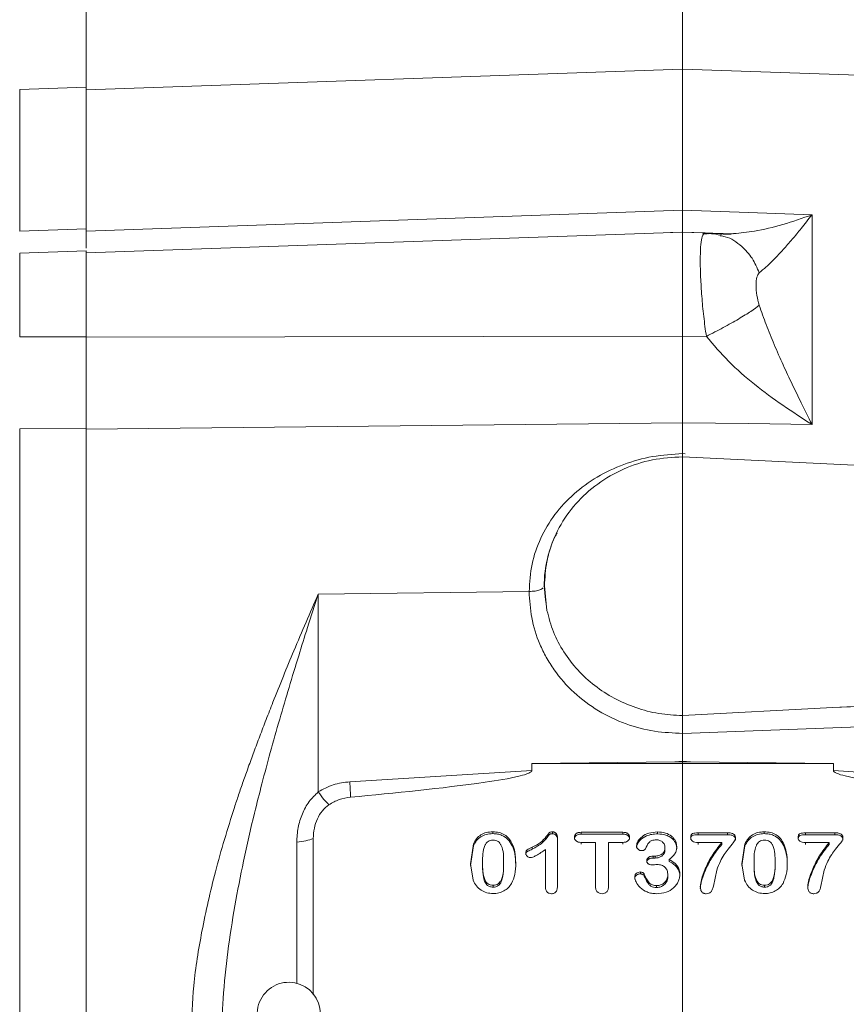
# Model space of a CAD drawing. Header units: inches. Extents: x 0.3 to 33.9, y 0.2 to 21.7.
# Tile 5 of 21: x 5.1 to 8.2, y 10.5 to 14.2. Entities that reach past the tile are written whole.
import ezdxf

# ---------------------------------------------------------------- set-up
doc = ezdxf.new("R2010")
doc.units = ezdxf.units.IN
doc.header["$MEASUREMENT"] = 0
doc.layers.add('SLD-0', color=7, linetype='Continuous', lineweight=15)
doc.styles.add('SLDTEXTSTYLE0', font='TXT', dxfattribs={"width": 0.75})
doc.dimstyles.new('SLDDIMSTYLE0', dxfattribs={"dimtxt": 0.25, "dimasz": 0.13, "dimexe": 0, "dimexo": 0.0625, "dimgap": 0.0625, "dimtad": 0, "dimtih": 1, "dimtoh": 1, "dimdec": 4, "dimrnd": 1e-09, "dimzin": 12, "dimdsep": 46, "dimtxsty": 'SLDTEXTSTYLE0', "dimsah": 1, "dimcen": 0.09, "dimadec": 0, "dimazin": 3, "dimtfac": 1, "dimtdec": 4, "dimtofl": 0, "dimtmove": 0, "dimatfit": 3, "dimfxl": 1, "dimfrac": 2, "dimtolj": 1, "dimtzin": 12, "dimarcsym": 0})

# ---------------------------------------------------------------- blocks, each defined once
blk = doc.blocks.new('*D19')
at = {"layer": 'SLD-0'}
for p, q in [((13.2797, 11.369), (13.2797, 16.4442)), ((9.9466, 16.356), (9.8958, 16.356)), ((9.8958, 16.356), (9.8958, 15.9592)), ((10.9048, 16.356), (10.9556, 16.356)), ((10.9556, 16.356), (10.9556, 15.9592)), ((7.5717, 16.3192), (9.807, 16.3192)), ((13.2797, 16.3192), (11.0444, 16.3192)), ((9.8958, 15.9592), (9.9466, 15.9592)), ((10.9556, 15.9592), (10.9048, 15.9592))]:
    blk.add_line(p, q, dxfattribs=at)
for points in [[(7.5717, 16.3192), (7.7017, 16.2992), (7.7017, 16.3392)], [(13.2797, 16.3192), (13.1497, 16.3392), (13.1497, 16.2992)]]:
    blk.add_solid(points, dxfattribs=at)
at = {"layer": 'SLD-0', "char_height": 0.25, "attachment_point": 1, "style": 'SLDTEXTSTYLE0'}
for s, insert in [('5.71', (10.0009, 16.7291, 0.0039)), ('145.0', (10.0101, 16.2814, 0.0039))]:
    blk.add_mtext(s, dxfattribs=dict(at, insert=insert))
blk = doc.blocks.new('*D20')
at = {"layer": 'SLD-0'}
for p, q in [((3.5292, 11.6134), (3.5292, 16.4442)), ((7.5717, 14.0858), (7.5717, 16.4442)), ((5.0714, 16.356), (5.0206, 16.356)), ((5.0206, 16.356), (5.0206, 15.9592)), ((6.0296, 16.356), (6.0804, 16.356)), ((6.0804, 16.356), (6.0804, 15.9592)), ((3.5292, 16.3192), (4.9318, 16.3192)), ((7.5717, 16.3192), (6.1692, 16.3192)), ((5.0206, 15.9592), (5.0714, 15.9592)), ((6.0804, 15.9592), (6.0296, 15.9592))]:
    blk.add_line(p, q, dxfattribs=at)
for points in [[(3.5292, 16.3192), (3.6592, 16.2992), (3.6592, 16.3392)], [(7.5717, 16.3192), (7.4417, 16.3392), (7.4417, 16.2992)]]:
    blk.add_solid(points, dxfattribs=at)
at = {"layer": 'SLD-0', "char_height": 0.25, "attachment_point": 1, "style": 'SLDTEXTSTYLE0'}
for s, insert in [('4.04', (5.1257, 16.7291, 0.1867)), ('102.7', (5.1349, 16.2814, 0.1867))]:
    blk.add_mtext(s, dxfattribs=dict(at, insert=insert))
blk = doc.blocks.new('*D21')
at = {"layer": 'SLD-0'}
for p, q in [((7.5717, 14.0858), (7.5717, 15.2631)), ((12.1397, 13.1329), (12.1397, 15.2631)), ((9.3766, 15.1749), (9.3258, 15.1749)), ((9.3258, 15.1749), (9.3258, 14.7781)), ((10.3348, 15.1749), (10.3856, 15.1749)), ((10.3856, 15.1749), (10.3856, 14.7781)), ((7.5717, 15.1381), (9.237, 15.1381)), ((12.1397, 15.1381), (10.4744, 15.1381)), ((9.3258, 14.7781), (9.3766, 14.7781)), ((10.3856, 14.7781), (10.3348, 14.7781))]:
    blk.add_line(p, q, dxfattribs=at)
for points in [[(7.5717, 15.1381), (7.7017, 15.1181), (7.7017, 15.1581)], [(12.1397, 15.1381), (12.0097, 15.1581), (12.0097, 15.1181)]]:
    blk.add_solid(points, dxfattribs=at)
at = {"layer": 'SLD-0', "char_height": 0.25, "attachment_point": 1, "style": 'SLDTEXTSTYLE0'}
for s, insert in [('4.57', (9.4309, 15.548, 0.1867)), ('116.0', (9.4401, 15.1003, 0.1867))]:
    blk.add_mtext(s, dxfattribs=dict(at, insert=insert))
blk = doc.blocks.new('*D22')
at = {"layer": 'SLD-0'}
for p, q in [((5.3072, 13.4791), (5.3072, 15.2631)), ((7.5717, 14.0858), (7.5717, 15.2631)), ((6.0527, 15.1749), (6.002, 15.1749)), ((6.002, 15.1749), (6.002, 14.7781)), ((6.8262, 15.1749), (6.877, 15.1749)), ((6.877, 15.1749), (6.877, 14.7781)), ((5.3072, 15.1381), (5.9132, 15.1381)), ((7.5717, 15.1381), (6.9658, 15.1381)), ((6.002, 14.7781), (6.0527, 14.7781)), ((6.877, 14.7781), (6.8262, 14.7781))]:
    blk.add_line(p, q, dxfattribs=at)
for points in [[(5.3072, 15.1381), (5.4372, 15.1181), (5.4372, 15.1581)], [(7.5717, 15.1381), (7.4417, 15.1581), (7.4417, 15.1181)]]:
    blk.add_solid(points, dxfattribs=at)
at = {"layer": 'SLD-0', "char_height": 0.25, "attachment_point": 1, "style": 'SLDTEXTSTYLE0'}
for s, insert in [('2.26', (6.0147, 15.548, 0.1867)), ('57.5', (6.1162, 15.1003, 0.1867))]:
    blk.add_mtext(s, dxfattribs=dict(at, insert=insert))

msp = doc.modelspace()

# ---------------------------------------------------------------- linework, layer by layer
at = {"color": 7, "linetype": 'Continuous', "lineweight": 15}
for p, q in [((7.57173, 14.03577), (5.30723, 13.95669)), ((11.11337, 13.91209), (7.57173, 14.03577)), ((7.57173, 14.03577), (7.57173, 13.49966)), ((5.30723, 13.96659), (5.05514, 13.95779)), ((5.30723, 13.42914), (5.30723, 13.96659)), ((5.30723, 13.42014), (7.57173, 13.49966)), ((7.57173, 13.49966), (7.82173, 13.49092)), ((7.82173, 13.49092), (8.06301, 13.48247)), ((8.06301, 13.48247), (8.06301, 12.68689)), ((5.05514, 13.42026), (5.30723, 13.42914)), ((7.57173, 13.41653), (5.30723, 13.33745)), ((7.52519, 13.41491), (7.57179, 13.4166)), ((7.56806, 13.41678), (7.76482, 13.40967)), ((7.65752, 13.41354), (7.57173, 13.41653)), ((7.57173, 13.02104), (7.57173, 13.41653)), ((7.71959, 13.40781), (7.71311, 13.4067)), ((7.71353, 13.40629), (7.71456, 13.4053)), ((5.30723, 13.34599), (5.05514, 13.33719)), ((5.30723, 13.01925), (5.30723, 13.34599)), ((5.05514, 13.01913), (5.30723, 13.01925)), ((7.57173, 13.02104), (5.30723, 13.01841)), ((7.66196, 13.02086), (7.57173, 13.02104)), ((5.05514, 12.66995), (5.30723, 12.6726)), ((7.57173, 12.69214), (5.30723, 12.66819)), ((5.30723, 9.23894), (5.30723, 12.6726)), ((7.57173, 12.69214), (7.57173, 12.57562)), ((7.82173, 12.68947), (7.57173, 12.69214)), ((8.06301, 12.68689), (7.82173, 12.68947)), ((5.05514, 9.24158), (5.05514, 12.66995)), ((7.5716, 12.56366), (7.57173, 12.5756)), ((10.34162, 12.42815), (7.57173, 12.56367)), ((6.98918, 12.05225), (6.18847, 12.04223)), ((6.18847, 11.29146), (6.18847, 12.04223)), ((7.04709, 12.07374), (7.04484, 12.06964)), ((7.04709, 12.07374), (7.05684, 11.97986)), ((8.14236, 11.612), (10.34162, 11.7196)), ((8.14236, 11.612), (8.95395, 11.64155)), ((7.57133, 11.58087), (8.14236, 11.612)), ((8.95499, 11.56412), (7.57173, 11.51375)), ((7.57173, 11.51373), (7.57173, 11.40749)), ((7.54194, 11.40566), (6.99901, 11.39887)), ((7.54194, 11.40566), (7.57173, 11.40749)), ((7.57173, 11.40604), (7.54194, 11.40566)), ((7.57173, 11.40604), (7.57173, 11.40749)), ((7.57173, 11.40749), (7.60153, 11.40566)), ((7.60153, 11.40566), (7.57173, 11.40604)), ((8.14446, 11.39887), (7.60153, 11.40566)), ((6.99901, 11.3723), (6.30836, 11.32987)), ((8.14446, 11.39887), (6.99901, 11.39887)), ((6.99901, 11.3723), (6.99901, 11.39887)), ((8.14446, 11.39887), (8.14446, 11.3723)), ((8.83511, 11.32987), (8.14446, 11.3723)), ((6.85121, 11.14008), (6.85121, 11.13291)), ((7.88186, 11.14008), (7.88186, 11.13291)), ((6.16956, 11.11476), (6.16956, 10.52128)), ((7.07736, 11.13971), (7.07736, 11.13255)), ((7.09695, 11.11563), (7.09695, 10.93638)), ((7.18655, 11.13827), (7.34481, 11.13827)), ((7.18655, 11.13827), (7.18655, 11.1311)), ((7.18655, 11.1311), (7.34481, 11.1311)), ((7.34481, 11.13827), (7.34481, 11.1311)), ((7.4765, 11.13935), (7.4765, 11.13219)), ((7.63031, 11.13609), (7.74202, 11.13609)), ((7.63031, 11.13609), (7.63031, 11.12893)), ((7.63031, 11.12893), (7.74202, 11.12893)), ((7.74202, 11.13609), (7.74202, 11.12893)), ((8.03837, 11.13609), (8.15009, 11.13609)), ((8.03837, 11.13609), (8.03837, 11.12893)), ((8.03837, 11.12893), (8.15009, 11.12893)), ((8.15009, 11.13609), (8.15009, 11.12893)), ((6.76646, 11.01876), (6.77751, 11.0939)), ((6.76646, 11.01159), (6.77751, 11.08674)), ((6.77751, 11.0939), (6.77751, 11.08674)), ((6.9253, 11.09445), (6.9253, 11.08728)), ((7.00036, 11.07388), (7.00036, 11.08105)), ((7.05137, 10.93022), (7.05137, 11.07272)), ((7.24086, 11.09988), (7.18655, 11.09988)), ((7.18655, 11.09988), (7.18655, 11.09271)), ((7.24086, 10.93312), (7.24086, 11.09988)), ((7.34481, 11.09988), (7.29051, 11.09988)), ((7.29051, 11.09988), (7.29051, 10.93312)), ((7.34481, 11.09988), (7.34481, 11.09271)), ((7.50482, 11.08014), (7.50482, 11.07298)), ((7.7201, 11.09934), (7.63031, 11.09934)), ((7.63031, 11.09934), (7.63031, 11.09217)), ((7.7201, 11.09934), (7.7201, 11.09217)), ((7.7971, 11.01876), (7.80816, 11.0939)), ((7.7971, 11.01159), (7.80816, 11.08674)), ((7.80816, 11.0939), (7.80816, 11.08674)), ((7.95595, 11.09445), (7.95595, 11.08728)), ((8.12817, 11.09934), (8.03837, 11.09934)), ((8.03837, 11.09934), (8.03837, 11.09217)), ((8.12817, 11.09934), (8.12817, 11.09217)), ((7.46021, 11.04737), (7.467, 11.04737)), ((7.46021, 11.04737), (7.46021, 11.0402)), ((7.46021, 11.0402), (7.467, 11.0402)), ((7.467, 11.04737), (7.467, 11.0402)), ((7.52131, 11.03433), (7.52131, 11.02717)), ((6.77654, 10.95593), (6.76646, 11.01876)), ((6.81242, 11.02329), (6.81242, 11.01612)), ((6.89214, 11.01739), (6.89214, 11.02456)), ((7.70148, 10.99468), (7.68849, 10.93312)), ((7.80719, 10.95593), (7.7971, 11.01876)), ((7.84307, 11.02329), (7.84307, 11.01612)), ((7.92278, 11.01739), (7.92278, 11.02456)), ((8.10955, 10.99468), (8.09656, 10.93312)), ((7.41172, 10.98744), (7.41172, 10.98027)), ((7.42646, 10.97857), (7.42646, 10.9714)), ((7.51549, 10.97639), (7.51549, 10.96923)), ((6.85218, 10.92975), (6.85218, 10.93692)), ((7.47321, 10.93565), (7.47321, 10.92849)), ((7.88283, 10.92975), (7.88283, 10.93692))]:
    msp.add_line(p, q, dxfattribs=at)
at = {"color": 8, "linetype": 'Continuous', "lineweight": 15}
for p, q in [((5.05514, 13.42026), (5.05514, 13.95779)), ((7.66196, 13.41174), (7.67, 13.41034)), ((7.66196, 13.41174), (7.71899, 13.40956)), ((5.05514, 13.01913), (5.05514, 13.33719)), ((7.57173, 12.5756), (7.58164, 12.57503)), ((6.10673, 11.10037), (6.10673, 10.56489))]:
    msp.add_line(p, q, dxfattribs=at)
at = {"color": 7, "linetype": 'Continuous', "lineweight": 15}
msp.add_arc((6.07673, 10.4487), 0.12, 0, 236.87724, dxfattribs=at)
for points in [[(5.30723, 13.42014), (5.30723, 13.47548), (5.30723, 13.58617), (5.30723, 13.71848), (5.30723, 13.82448), (5.30723, 13.90005), (5.30723, 13.94781), (5.30723, 13.95373), (5.30723, 13.95669)], [(5.30723, 12.66819), (5.30723, 12.58336), (5.30723, 12.4137), (5.30723, 12.13959), (5.30723, 11.85461), (5.30723, 11.56011), (5.30723, 11.2595), (5.30723, 10.95577), (5.30723, 10.65203), (5.30723, 10.35143), (5.30723, 10.05692), (5.30723, 9.77195), (5.30723, 9.49783), (5.30723, 9.32817), (5.30723, 9.24334)], [(7.57173, 12.56367), (7.53317, 12.56137), (7.45605, 12.55677), (7.34598, 12.52013), (7.24683, 12.46359), (7.16344, 12.38772), (7.09969, 12.29676), (7.05928, 12.19506), (7.0419, 12.08717), (7.05186, 12.01563), (7.05684, 11.97986)], [(6.31129, 11.27138), (6.31095, 11.27918), (6.31028, 11.29477), (6.309, 11.31817), (6.30836, 11.32987)], [(6.16956, 11.11476), (6.16068, 11.11147), (6.14294, 11.10488), (6.1188, 11.10188), (6.10673, 11.10037)]]:
    msp.add_open_spline(points, degree=3, dxfattribs=at)
for points, knots in [([(7.57173, 13.49966), (7.57173, 13.48468), (7.57174, 13.45473), (7.57175, 13.4277), (7.57174, 13.42095), (7.57174, 13.41811)], [0, 0, 0, 0, 0.3664412, 0.7328555, 1, 1, 1, 1]), ([(7.86248, 13.26239), (7.8711, 13.26928), (7.88896, 13.28355), (7.91993, 13.31397), (7.95312, 13.34936), (7.98753, 13.38877), (8.02403, 13.43261), (8.0493, 13.46494), (8.06301, 13.48247)], [0, 0, 0, 0, 0.1486331, 0.3078874, 0.4785516, 0.6434186, 0.806588, 1, 1, 1, 1]), ([(5.30723, 13.3552), (5.30723, 13.36289), (5.30723, 13.37525), (5.30723, 13.40204), (5.30723, 13.42008), (5.30723, 13.42914)], [0, 0, 0, 0, 0.4500238, 0.723658, 1, 1, 1, 1]), ([(7.71491, 13.4052), (7.70358, 13.40751), (7.67996, 13.41231), (7.65943, 13.41046), (7.64875, 13.40951)], [0, 0, 0, 0, 0.4799035, 1, 1, 1, 1]), ([(7.65086, 13.40882), (7.65118, 13.40969), (7.65275, 13.41405), (7.65536, 13.41263), (7.65745, 13.41149)], [0, 0, 0, 0, 0.19910164, 1, 1, 1, 1]), ([(7.71899, 13.40956), (7.72776, 13.40872), (7.74183, 13.40736), (7.75856, 13.40987), (7.76486, 13.41081)], [0, 0, 0, 0, 0.6232013, 1, 1, 1, 1]), ([(5.30723, 13.01841), (5.30723, 13.03996), (5.30723, 13.08306), (5.30723, 13.14676), (5.30723, 13.20556), (5.30723, 13.25649), (5.30723, 13.29712), (5.30723, 13.32426), (5.30723, 13.33748), (5.30723, 13.33607), (5.30723, 13.33564)], [0, 0, 0, 0, 0.1345973, 0.2691945, 0.4037918, 0.538389, 0.6729863, 0.8075835, 0.9421808, 1, 1, 1, 1]), ([(7.86248, 13.13883), (7.85921, 13.15158), (7.85201, 13.17959), (7.85038, 13.21632), (7.85195, 13.24723), (7.85919, 13.25765), (7.86248, 13.26239)], [0, 0, 0, 0, 0.2276926, 0.4999821, 0.7726415, 1, 1, 1, 1]), ([(7.86251, 13.13884), (7.85306, 13.13163), (7.83415, 13.11721), (7.78577, 13.08738), (7.72723, 13.05429), (7.68372, 13.032), (7.66196, 13.02086)], [0, 0, 0, 0, 0.2502104, 0.5002053, 0.7500852, 1, 1, 1, 1]), ([(8.06301, 12.68689), (8.0493, 12.71395), (8.02403, 12.76383), (7.98753, 12.83913), (7.95312, 12.9128), (7.91993, 12.98816), (7.88896, 13.06334), (7.8711, 13.11425), (7.86248, 13.13883)], [0, 0, 0, 0, 0.1934098, 0.3565783, 0.5214484, 0.6921096, 0.8513657, 1, 1, 1, 1]), ([(5.30723, 12.6726), (5.30723, 12.68613), (5.30723, 12.71334), (5.30723, 12.76741), (5.30723, 12.83612), (5.30723, 12.90809), (5.30723, 12.9697), (5.30723, 13.00268), (5.30723, 13.01925)], [0, 0, 0, 0, 0.1328527, 0.2669776, 0.4941088, 0.7278312, 0.8632455, 1, 1, 1, 1]), ([(7.57173, 13.02104), (7.57173, 12.99215), (7.57174, 12.93436), (7.57175, 12.84863), (7.57174, 12.76617), (7.57173, 12.71682), (7.57173, 12.69214)], [0, 0, 0, 0, 0.2500004, 0.4999912, 0.7499864, 1, 1, 1, 1]), ([(8.06301, 12.68689), (8.02586, 12.71037), (7.95191, 12.7571), (7.84527, 12.83689), (7.74513, 12.92249), (7.6893, 12.98853), (7.66196, 13.02086)], [0, 0, 0, 0, 0.2579542, 0.5135113, 0.7617817, 1, 1, 1, 1]), ([(6.98918, 12.05225), (6.99137, 12.08714), (6.99576, 12.15698), (7.0304, 12.25614), (7.08426, 12.34654), (7.15714, 12.42508), (7.24585, 12.48942), (7.3472, 12.5371), (7.45727, 12.5683), (7.53357, 12.57318), (7.57173, 12.57562)], [0, 0, 0, 0, 0.12381873, 0.24786103, 0.37214658, 0.49686587, 0.62218167, 0.74794218, 0.87390319, 1, 1, 1, 1]), ([(7.04593, 12.0696), (7.04666, 12.09275), (7.04793, 12.13319), (7.058, 12.17197), (7.06231, 12.18855)], [0, 0, 0, 0, 0.572426, 1, 1, 1, 1]), ([(5.70592, 10.36895), (5.70811, 10.43119), (5.71274, 10.56232), (5.74602, 10.76974), (5.79783, 10.9961), (5.8489, 11.16795), (5.88651, 11.28137), (5.90411, 11.33245), (5.92336, 11.38659), (5.94427, 11.44376), (5.96683, 11.50392), (5.99105, 11.56703), (6.03381, 11.67599), (6.09916, 11.83663), (6.15755, 11.97105), (6.18847, 12.04223)], [0, 0, 0, 0, 0.1067404, 0.2248876, 0.3553167, 0.498692, 0.5272455, 0.557796, 0.590348, 0.6249051, 0.6614708, 0.7000483, 0.7406407, 0.8626649, 1, 1, 1, 1]), ([(6.18847, 12.04223), (6.17494, 12.00013), (6.15005, 11.92265), (6.11302, 11.80449), (6.0776, 11.6886), (6.04153, 11.56639), (6.00704, 11.44446), (5.97517, 11.32555), (5.94053, 11.18812), (5.90518, 11.03387), (5.87084, 10.85819), (5.8441, 10.68418), (5.82556, 10.51261), (5.82297, 10.39934), (5.82173, 10.34561)], [0, 0, 0, 0, 0.079161, 0.1457155, 0.2190701, 0.2920368, 0.3678498, 0.4385025, 0.5039975, 0.6107327, 0.7082724, 0.8078371, 0.9088471, 1, 1, 1, 1]), ([(7.57173, 11.51373), (7.53615, 11.51517), (7.46287, 11.51813), (7.35425, 11.54737), (7.24986, 11.59655), (7.15675, 11.66636), (7.09355, 11.73847), (7.05352, 11.80205), (7.02181, 11.86713), (6.99494, 11.95067), (6.99106, 12.01905), (6.98918, 12.05225)], [0, 0, 0, 0, 0.11657068, 0.24008579, 0.3687001, 0.50001525, 0.63131406, 0.69567114, 0.76004765, 0.88349911, 1, 1, 1, 1]), ([(7.05684, 11.97986), (7.06411, 11.9525), (7.07865, 11.89775), (7.11915, 11.8216), (7.17193, 11.75269), (7.23673, 11.69333), (7.3113, 11.64499), (7.3935, 11.6094), (7.48101, 11.5862), (7.54122, 11.58265), (7.57133, 11.58087)], [0, 0, 0, 0, 0.1250574, 0.2501893, 0.3752134, 0.5003173, 0.6250804, 0.7501689, 0.8750207, 1, 1, 1, 1]), ([(7.57133, 11.58087), (7.5713, 11.5759), (7.57123, 11.56629), (7.57137, 11.54789), (7.57159, 11.52994), (7.57169, 11.519), (7.57173, 11.51375)], [0, 0, 0, 0, 0.2784693, 0.5379552, 0.7784604, 1, 1, 1, 1]), ([(6.99901, 11.3723), (6.99897, 11.37192), (6.9989, 11.37113), (6.99808, 11.36946), (6.99483, 11.36609), (6.98053, 11.3589), (6.92292, 11.34335), (6.69748, 11.30804), (6.48203, 11.28759), (6.31129, 11.27138)], [0, 0, 0, 0, 0.0017411, 0.0036405, 0.0082804, 0.0222547, 0.0721816, 0.2647298, 1, 1, 1, 1]), ([(8.83218, 11.27138), (8.66144, 11.28759), (8.44599, 11.30804), (8.22055, 11.34335), (8.16294, 11.3589), (8.14864, 11.36609), (8.14538, 11.36946), (8.14457, 11.37113), (8.14449, 11.37192), (8.14446, 11.3723)], [0, 0, 0, 0, 0.7352702, 0.9278185, 0.9777453, 0.9917196, 0.9963595, 0.9982589, 1, 1, 1, 1]), ([(6.30836, 11.32987), (6.28706, 11.3272), (6.24445, 11.32185), (6.20713, 11.30159), (6.18847, 11.29146)], [0, 0, 0, 0, 0.50002382, 1, 1, 1, 1]), ([(6.18847, 11.29146), (6.17642, 11.27969), (6.15153, 11.25537), (6.12664, 11.20793), (6.10983, 11.15538), (6.10778, 11.1189), (6.10673, 11.10037)], [0, 0, 0, 0, 0.2312353, 0.4773495, 0.7347018, 1, 1, 1, 1]), ([(6.22924, 11.2427), (6.22319, 11.2488), (6.21108, 11.261), (6.19601, 11.28131), (6.18847, 11.29146)], [0, 0, 0, 0, 0.4998842, 1, 1, 1, 1]), ([(6.31129, 11.27138), (6.29661, 11.26911), (6.26725, 11.26455), (6.24192, 11.24997), (6.22925, 11.24269)], [0, 0, 0, 0, 0.5000051, 1, 1, 1, 1]), ([(6.22925, 11.24269), (6.2204, 11.23539), (6.20215, 11.22036), (6.18424, 11.18901), (6.17189, 11.15345), (6.17035, 11.12788), (6.16956, 11.11476)], [0, 0, 0, 0, 0.2276229, 0.4693372, 0.7276827, 1, 1, 1, 1]), ([(6.77751, 11.0939), (6.78112, 11.10083), (6.78805, 11.11415), (6.80555, 11.12923), (6.82714, 11.13862), (6.84298, 11.13958), (6.85121, 11.14008)], [0, 0, 0, 0, 0.2596674, 0.4999246, 0.740143, 1, 1, 1, 1]), ([(6.85121, 11.14008), (6.85931, 11.13957), (6.87498, 11.13859), (6.89637, 11.12928), (6.91396, 11.11439), (6.92141, 11.1013), (6.9253, 11.09445)], [0, 0, 0, 0, 0.2566905, 0.4972057, 0.736933, 1, 1, 1, 1]), ([(7.80816, 11.0939), (7.81176, 11.10083), (7.8187, 11.11415), (7.8362, 11.12923), (7.85778, 11.13862), (7.87363, 11.13958), (7.88186, 11.14008)], [0, 0, 0, 0, 0.2596674, 0.4999246, 0.740143, 1, 1, 1, 1]), ([(7.88186, 11.14008), (7.88995, 11.13957), (7.90563, 11.13859), (7.92701, 11.12928), (7.94461, 11.11439), (7.95205, 11.1013), (7.95595, 11.09445)], [0, 0, 0, 0, 0.2566905, 0.4972057, 0.736933, 1, 1, 1, 1]), ([(6.77751, 11.08674), (6.78112, 11.09367), (6.78806, 11.107), (6.80557, 11.12207), (6.82715, 11.13145), (6.84299, 11.13241), (6.85121, 11.13291)], [0, 0, 0, 0, 0.2598716, 0.5000877, 0.7403126, 1, 1, 1, 1]), ([(6.81242, 11.02329), (6.81234, 11.04543), (6.81225, 11.07109), (6.82551, 11.09664), (6.83264, 11.10354), (6.8417, 11.10775), (6.84834, 11.10817), (6.85179, 11.10839)], [0, 0, 0, 0, 0.6308589, 0.7311433, 0.8199281, 0.9062868, 1, 1, 1, 1]), ([(6.85121, 11.13291), (6.85737, 11.13262), (6.86929, 11.13205), (6.8896, 11.12583), (6.91089, 11.11179), (6.92036, 11.09569), (6.9253, 11.08728)], [0, 0, 0, 0, 0.1958586, 0.3791895, 0.675791, 1, 1, 1, 1]), ([(6.85179, 11.10839), (6.85541, 11.10818), (6.86228, 11.10777), (6.8716, 11.10359), (6.87879, 11.09658), (6.89249, 11.0717), (6.8923, 11.04632), (6.89214, 11.02456)], [0, 0, 0, 0, 0.0985903, 0.1873841, 0.2758735, 0.3788988, 1, 1, 1, 1]), ([(7.00036, 11.08105), (7.01176, 11.08662), (7.0327, 11.09685), (7.05073, 11.11715), (7.061, 11.13016), (7.06526, 11.13596), (7.06836, 11.1383), (7.072, 11.13952), (7.07511, 11.13963), (7.07736, 11.13971)], [0, 0, 0, 0, 0.37504897, 0.68922484, 0.81786662, 0.88775475, 0.90901274, 0.93402746, 1, 1, 1, 1]), ([(7.00036, 11.07388), (7.01464, 11.08146), (7.03957, 11.09469), (7.05745, 11.11786), (7.06644, 11.1304), (7.0719, 11.13239), (7.07514, 11.13248), (7.07736, 11.13255)], [0, 0, 0, 0, 0.4763178, 0.8310832, 0.9048589, 0.935027, 1, 1, 1, 1]), ([(7.07736, 11.13971), (7.07878, 11.13964), (7.08154, 11.1395), (7.08545, 11.13824), (7.08888, 11.13617), (7.09286, 11.13225), (7.0964, 11.12526), (7.09675, 11.11902), (7.09695, 11.11563)], [0, 0, 0, 0, 0.1172728, 0.2274745, 0.3368092, 0.4516216, 0.7016876, 1, 1, 1, 1]), ([(7.07736, 11.13255), (7.07986, 11.13233), (7.08357, 11.132), (7.08786, 11.1297), (7.09086, 11.1272), (7.09351, 11.12374), (7.09639, 11.11747), (7.09672, 11.11217), (7.09695, 11.10847)], [0, 0, 0, 0, 0.2046039, 0.3023971, 0.4030009, 0.5353269, 0.6753881, 1, 1, 1, 1]), ([(7.16134, 11.11907), (7.16141, 11.12048), (7.16155, 11.1232), (7.16281, 11.12704), (7.16488, 11.1304), (7.16778, 11.13326), (7.17145, 11.13554), (7.17767, 11.13783), (7.18289, 11.13809), (7.18655, 11.13827)], [0, 0, 0, 0, 0.1229686, 0.2368511, 0.3470776, 0.4596086, 0.5774146, 0.703877, 1, 1, 1, 1]), ([(7.16134, 11.11191), (7.16155, 11.11436), (7.16186, 11.11797), (7.16416, 11.12221), (7.16667, 11.12515), (7.17023, 11.12775), (7.17687, 11.13058), (7.18256, 11.13088), (7.18655, 11.1311)], [0, 0, 0, 0, 0.2129301, 0.311831, 0.4109209, 0.540223, 0.6774582, 1, 1, 1, 1]), ([(7.18655, 11.09988), (7.18277, 11.10005), (7.17742, 11.1003), (7.17109, 11.10264), (7.16749, 11.10497), (7.16473, 11.10786), (7.16196, 11.11243), (7.16159, 11.11638), (7.16134, 11.11907)], [0, 0, 0, 0, 0.3051934, 0.4323454, 0.5488616, 0.659314, 0.7679547, 1, 1, 1, 1]), ([(7.34481, 11.13827), (7.34864, 11.13809), (7.35406, 11.13784), (7.36045, 11.13546), (7.36407, 11.13309), (7.36681, 11.13017), (7.36958, 11.12564), (7.36996, 11.12173), (7.37022, 11.11907)], [0, 0, 0, 0, 0.3081478, 0.4360909, 0.5531435, 0.6638216, 0.771947, 1, 1, 1, 1]), ([(7.34481, 11.1311), (7.3492, 11.13089), (7.3552, 11.1306), (7.36199, 11.12746), (7.36616, 11.12406), (7.36961, 11.1188), (7.37001, 11.11425), (7.37022, 11.11191)], [0, 0, 0, 0, 0.35116485, 0.48151348, 0.60712753, 0.79779675, 1, 1, 1, 1]), ([(7.37022, 11.11907), (7.36996, 11.11638), (7.36958, 11.11242), (7.36677, 11.10787), (7.36397, 11.10497), (7.36033, 11.10264), (7.35397, 11.1003), (7.3486, 11.10006), (7.34481, 11.09988)], [0, 0, 0, 0, 0.2309836, 0.3397056, 0.4507179, 0.5675149, 0.6948762, 1, 1, 1, 1]), ([(7.39698, 11.08702), (7.39727, 11.08985), (7.39788, 11.09587), (7.40388, 11.10834), (7.41785, 11.12354), (7.44401, 11.13697), (7.46511, 11.13852), (7.4765, 11.13935)], [0, 0, 0, 0, 0.08544174, 0.18176528, 0.40800698, 0.68021537, 1, 1, 1, 1]), ([(7.39698, 11.07986), (7.39721, 11.0824), (7.3977, 11.08777), (7.40207, 11.09777), (7.41284, 11.1119), (7.43164, 11.12416), (7.45473, 11.13113), (7.4691, 11.13182), (7.4765, 11.13219)], [0, 0, 0, 0, 0.076892, 0.162008, 0.3222649, 0.5955747, 0.7916103, 1, 1, 1, 1]), ([(7.47185, 11.10948), (7.46614, 11.10914), (7.45808, 11.10866), (7.44912, 11.10414), (7.4389, 11.09475), (7.43453, 11.08417), (7.43093, 11.07544)], [0, 0, 0, 0, 0.28374271, 0.40047366, 0.50492167, 1, 1, 1, 1]), ([(7.50482, 11.08014), (7.50441, 11.08395), (7.50357, 11.09158), (7.49751, 11.09974), (7.4912, 11.10476), (7.48327, 11.10863), (7.4765, 11.10913), (7.47185, 11.10948)], [0, 0, 0, 0, 0.2391516, 0.479096, 0.6036695, 0.728369, 1, 1, 1, 1]), ([(7.4765, 11.13935), (7.4866, 11.13866), (7.50564, 11.13736), (7.52661, 11.12668), (7.53862, 11.1152), (7.54497, 11.10532), (7.54893, 11.09439), (7.54939, 11.08674), (7.54962, 11.08286)], [0, 0, 0, 0, 0.2842406, 0.5358427, 0.6539309, 0.768423, 0.8825117, 1, 1, 1, 1]), ([(7.4765, 11.13219), (7.48747, 11.13138), (7.50451, 11.13014), (7.52344, 11.12101), (7.53428, 11.11263), (7.54242, 11.10293), (7.5485, 11.09048), (7.54925, 11.08067), (7.54962, 11.07569)], [0, 0, 0, 0, 0.30769705, 0.47791851, 0.59334002, 0.70386572, 0.84957473, 1, 1, 1, 1]), ([(7.60238, 11.11907), (7.60245, 11.12071), (7.60258, 11.12372), (7.60396, 11.12782), (7.60633, 11.13104), (7.6112, 11.13393), (7.6194, 11.13574), (7.62638, 11.13596), (7.63031, 11.13609)], [0, 0, 0, 0, 0.1361179, 0.251353, 0.3539763, 0.4553933, 0.6935938, 1, 1, 1, 1]), ([(7.60238, 11.11191), (7.60244, 11.11344), (7.60256, 11.1163), (7.60376, 11.12019), (7.6058, 11.12331), (7.61048, 11.12665), (7.61904, 11.12853), (7.62634, 11.12879), (7.63031, 11.12893)], [0, 0, 0, 0, 0.1282973, 0.2376836, 0.3346514, 0.4283124, 0.6894774, 1, 1, 1, 1]), ([(7.63031, 11.09934), (7.6262, 11.09949), (7.61891, 11.09978), (7.61057, 11.10286), (7.60615, 11.10675), (7.60392, 11.11028), (7.60259, 11.11447), (7.60245, 11.11748), (7.60238, 11.11907)], [0, 0, 0, 0, 0.3075211, 0.5464088, 0.6521025, 0.7583247, 0.8723154, 1, 1, 1, 1]), ([(7.77247, 11.11581), (7.77234, 11.11462), (7.77196, 11.11117), (7.76897, 11.10526), (7.75991, 11.09267), (7.74541, 11.07615), (7.72853, 11.05297), (7.71313, 11.02652), (7.70563, 11.00601), (7.70148, 10.99468)], [0, 0, 0, 0, 0.025665, 0.0745259, 0.1382784, 0.3533723, 0.5337575, 0.7422437, 1, 1, 1, 1]), ([(7.74202, 11.13609), (7.74666, 11.13595), (7.75468, 11.1357), (7.76393, 11.13278), (7.76862, 11.12876), (7.7709, 11.1251), (7.77225, 11.12069), (7.77239, 11.11751), (7.77247, 11.11581)], [0, 0, 0, 0, 0.3242241, 0.5604287, 0.6602977, 0.762149, 0.8734482, 1, 1, 1, 1]), ([(7.74202, 11.12893), (7.74686, 11.12878), (7.75359, 11.12858), (7.76156, 11.12631), (7.76584, 11.1241), (7.76893, 11.12116), (7.77191, 11.11615), (7.77224, 11.11173), (7.77247, 11.10865)], [0, 0, 0, 0, 0.3362447, 0.4672333, 0.5785972, 0.6741572, 0.7723822, 1, 1, 1, 1]), ([(7.80816, 11.08674), (7.81176, 11.09367), (7.8187, 11.107), (7.83621, 11.12207), (7.8578, 11.13145), (7.87363, 11.13241), (7.88186, 11.13291)], [0, 0, 0, 0, 0.2598716, 0.5000877, 0.7403126, 1, 1, 1, 1]), ([(7.84307, 11.02329), (7.84299, 11.04543), (7.84289, 11.07109), (7.85615, 11.09664), (7.86329, 11.10354), (7.87234, 11.10775), (7.87898, 11.10817), (7.88244, 11.10839)], [0, 0, 0, 0, 0.6308589, 0.7311433, 0.8199281, 0.9062868, 1, 1, 1, 1]), ([(7.88186, 11.13291), (7.88801, 11.13262), (7.89993, 11.13205), (7.92024, 11.12583), (7.94154, 11.11179), (7.951, 11.09569), (7.95595, 11.08728)], [0, 0, 0, 0, 0.1958586, 0.3791895, 0.675791, 1, 1, 1, 1]), ([(7.88244, 11.10839), (7.88605, 11.10818), (7.89293, 11.10777), (7.90225, 11.10359), (7.90944, 11.09658), (7.92313, 11.0717), (7.92294, 11.04632), (7.92278, 11.02456)], [0, 0, 0, 0, 0.0985903, 0.1873841, 0.2758735, 0.3788988, 1, 1, 1, 1]), ([(8.01044, 11.11907), (8.01052, 11.12071), (8.01065, 11.12372), (8.01203, 11.12782), (8.0144, 11.13104), (8.01927, 11.13393), (8.02747, 11.13574), (8.03445, 11.13596), (8.03837, 11.13609)], [0, 0, 0, 0, 0.1361179, 0.251353, 0.3539763, 0.4553933, 0.6935938, 1, 1, 1, 1]), ([(8.01044, 11.11191), (8.01051, 11.11344), (8.01063, 11.1163), (8.01183, 11.12019), (8.01387, 11.12331), (8.01855, 11.12665), (8.02711, 11.12853), (8.03441, 11.12879), (8.03837, 11.12893)], [0, 0, 0, 0, 0.1282973, 0.2376836, 0.3346514, 0.4283124, 0.6894774, 1, 1, 1, 1]), ([(8.03837, 11.09934), (8.03427, 11.09949), (8.02698, 11.09978), (8.01864, 11.10286), (8.01421, 11.10675), (8.01199, 11.11028), (8.01066, 11.11447), (8.01052, 11.11748), (8.01044, 11.11907)], [0, 0, 0, 0, 0.3075211, 0.5464088, 0.6521025, 0.7583247, 0.8723154, 1, 1, 1, 1]), ([(8.18054, 11.11581), (8.18041, 11.11462), (8.18003, 11.11117), (8.17703, 11.10526), (8.16798, 11.09267), (8.15347, 11.07615), (8.1366, 11.05297), (8.12119, 11.02652), (8.1137, 11.00601), (8.10955, 10.99468)], [0, 0, 0, 0, 0.025665, 0.0745259, 0.1382784, 0.3533723, 0.5337575, 0.7422437, 1, 1, 1, 1]), ([(8.15009, 11.13609), (8.15473, 11.13595), (8.16275, 11.1357), (8.172, 11.13278), (8.17669, 11.12876), (8.17897, 11.1251), (8.18032, 11.12069), (8.18046, 11.11751), (8.18054, 11.11581)], [0, 0, 0, 0, 0.3242241, 0.5604287, 0.6602977, 0.762149, 0.8734482, 1, 1, 1, 1]), ([(8.15009, 11.12893), (8.15493, 11.12878), (8.16166, 11.12858), (8.16962, 11.12631), (8.17391, 11.1241), (8.177, 11.12116), (8.17998, 11.11615), (8.18031, 11.11173), (8.18054, 11.10865)], [0, 0, 0, 0, 0.3362447, 0.46723329, 0.57859722, 0.67415722, 0.77238218, 1, 1, 1, 1]), ([(6.9253, 11.09445), (6.92902, 11.08416), (6.93755, 11.06055), (6.9379, 11.03558), (6.9381, 11.02148)], [0, 0, 0, 0, 0.4354655, 1, 1, 1, 1]), ([(6.9253, 11.08728), (6.92902, 11.077), (6.93755, 11.05338), (6.9379, 11.02841), (6.9381, 11.01431)], [0, 0, 0, 0, 0.4354743, 1, 1, 1, 1]), ([(6.97612, 11.0595), (6.97631, 11.06188), (6.9766, 11.0653), (6.97898, 11.0692), (6.98594, 11.07521), (6.99366, 11.07834), (7.00036, 11.08105)], [0, 0, 0, 0, 0.210704, 0.3035899, 0.3954841, 1, 1, 1, 1]), ([(7.00036, 11.07388), (6.99494, 11.07147), (6.98818, 11.06846), (6.9807, 11.0638), (6.97788, 11.06061), (6.97635, 11.05663), (6.9762, 11.05384), (6.97612, 11.05233)], [0, 0, 0, 0, 0.5021568, 0.6272045, 0.7501717, 0.8651071, 1, 1, 1, 1]), ([(7.05137, 11.07272), (7.03978, 11.06474), (7.02443, 11.05418), (7.00477, 11.04394), (6.99705, 11.04264), (6.99396, 11.04212)], [0, 0, 0, 0, 0.6491184, 0.8595332, 1, 1, 1, 1]), ([(7.41483, 11.06856), (7.41374, 11.06862), (7.41155, 11.06876), (7.4072, 11.07016), (7.40325, 11.07276), (7.40006, 11.07625), (7.39757, 11.08066), (7.39722, 11.08444), (7.39698, 11.08702)], [0, 0, 0, 0, 0.1108958, 0.2223427, 0.463804, 0.5922818, 0.7207987, 1, 1, 1, 1]), ([(7.43093, 11.07544), (7.43063, 11.07491), (7.43002, 11.07384), (7.42815, 11.07195), (7.42491, 11.07012), (7.42015, 11.06879), (7.41667, 11.06864), (7.41483, 11.06856)], [0, 0, 0, 0, 0.1027402, 0.2078745, 0.4399969, 0.7033868, 1, 1, 1, 1]), ([(7.467, 11.04737), (7.4719, 11.04775), (7.48148, 11.04848), (7.49215, 11.05409), (7.49878, 11.06027), (7.50233, 11.06609), (7.50447, 11.07282), (7.5047, 11.07763), (7.50482, 11.08014)], [0, 0, 0, 0, 0.2521132, 0.4935015, 0.6141044, 0.734117, 0.8606988, 1, 1, 1, 1]), ([(7.467, 11.0402), (7.47094, 11.04044), (7.47863, 11.0409), (7.48854, 11.04489), (7.49613, 11.05018), (7.50132, 11.05662), (7.50434, 11.06441), (7.50465, 11.07002), (7.50482, 11.07298)], [0, 0, 0, 0, 0.2032555, 0.3961159, 0.5486236, 0.6895478, 0.8366007, 1, 1, 1, 1]), ([(7.54962, 11.08286), (7.54932, 11.07797), (7.54875, 11.06862), (7.54046, 11.05074), (7.5291, 11.04101), (7.52131, 11.03433)], [0, 0, 0, 0, 0.2551912, 0.4886672, 1, 1, 1, 1]), ([(7.63884, 10.93113), (7.64003, 10.9403), (7.64308, 10.96389), (7.65902, 11.00345), (7.68298, 11.05165), (7.70731, 11.08291), (7.7201, 11.09934)], [0, 0, 0, 0, 0.1481506, 0.3807999, 0.6744863, 1, 1, 1, 1]), ([(7.63884, 10.92396), (7.63921, 10.92911), (7.64027, 10.94406), (7.64833, 10.96879), (7.66205, 11.00312), (7.68402, 11.04602), (7.7072, 11.07566), (7.7201, 11.09217)], [0, 0, 0, 0, 0.08281904, 0.24011849, 0.41182462, 0.67234013, 1, 1, 1, 1]), ([(7.95595, 11.09445), (7.95966, 11.08416), (7.9682, 11.06055), (7.96855, 11.03558), (7.96875, 11.02148)], [0, 0, 0, 0, 0.4354655, 1, 1, 1, 1]), ([(7.95595, 11.08728), (7.95966, 11.077), (7.9682, 11.05338), (7.96855, 11.02841), (7.96875, 11.01431)], [0, 0, 0, 0, 0.4354743, 1, 1, 1, 1]), ([(8.04691, 10.93113), (8.04809, 10.9403), (8.05114, 10.96389), (8.06709, 11.00345), (8.09105, 11.05165), (8.11538, 11.08291), (8.12817, 11.09934)], [0, 0, 0, 0, 0.1481506, 0.3807999, 0.6744863, 1, 1, 1, 1]), ([(8.04691, 10.92396), (8.04727, 10.92911), (8.04834, 10.94406), (8.0564, 10.96879), (8.07012, 11.00312), (8.09209, 11.04602), (8.11526, 11.07566), (8.12817, 11.09217)], [0, 0, 0, 0, 0.082819, 0.2401185, 0.4118246, 0.6723401, 1, 1, 1, 1]), ([(6.99396, 11.04212), (6.99282, 11.04219), (6.99055, 11.04233), (6.98609, 11.04375), (6.98128, 11.04713), (6.97693, 11.05276), (6.97639, 11.05727), (6.97612, 11.0595)], [0, 0, 0, 0, 0.1208758, 0.2400347, 0.4928052, 0.7484752, 1, 1, 1, 1]), ([(7.43616, 11.03071), (7.43623, 11.0319), (7.43636, 11.03421), (7.43755, 11.03749), (7.43948, 11.04039), (7.44215, 11.04291), (7.4456, 11.04495), (7.45161, 11.047), (7.45665, 11.04722), (7.46021, 11.04737)], [0, 0, 0, 0, 0.1128998, 0.2194673, 0.32529, 0.4360682, 0.554823, 0.6855604, 1, 1, 1, 1]), ([(7.43616, 11.02355), (7.43636, 11.02557), (7.43675, 11.02953), (7.44003, 11.03402), (7.44386, 11.03689), (7.45027, 11.03974), (7.45597, 11.04), (7.46021, 11.0402)], [0, 0, 0, 0, 0.1911524, 0.3748718, 0.4985849, 0.6273467, 1, 1, 1, 1]), ([(7.45556, 11.01442), (7.45276, 11.01458), (7.44874, 11.01482), (7.44398, 11.01675), (7.44114, 11.01865), (7.43891, 11.02104), (7.43667, 11.02497), (7.43637, 11.02837), (7.43616, 11.03071)], [0, 0, 0, 0, 0.2822775, 0.4050266, 0.5215605, 0.6342311, 0.7480127, 1, 1, 1, 1]), ([(7.52131, 11.03433), (7.52738, 11.03089), (7.53883, 11.02439), (7.5519, 11.0109), (7.56011, 10.9953), (7.561, 10.98408), (7.56145, 10.97838)], [0, 0, 0, 0, 0.27978618, 0.52717914, 0.76016667, 1, 1, 1, 1]), ([(6.85218, 10.93692), (6.84868, 10.93715), (6.84196, 10.93758), (6.83284, 10.94195), (6.82574, 10.94913), (6.81201, 10.97483), (6.81223, 11.0009), (6.81242, 11.02329)], [0, 0, 0, 0, 0.0937548, 0.1799401, 0.268334, 0.3714425, 1, 1, 1, 1]), ([(6.85218, 10.92975), (6.84772, 10.93012), (6.84116, 10.93066), (6.83359, 10.93468), (6.82822, 10.93921), (6.81885, 10.95229), (6.81322, 10.97929), (6.8127, 11.00307), (6.81242, 11.01612)], [0, 0, 0, 0, 0.1185449, 0.1741095, 0.2306676, 0.3121744, 0.6223964, 1, 1, 1, 1]), ([(6.89214, 11.02456), (6.89241, 11.00202), (6.89273, 10.97571), (6.87917, 10.94962), (6.87205, 10.94215), (6.86273, 10.9376), (6.8558, 10.93715), (6.85218, 10.93692)], [0, 0, 0, 0, 0.6244234, 0.7288929, 0.8170338, 0.904481, 1, 1, 1, 1]), ([(6.89214, 11.01739), (6.89199, 11.00008), (6.89177, 10.97597), (6.8838, 10.95011), (6.87723, 10.94033), (6.87138, 10.93469), (6.86288, 10.93045), (6.85585, 10.92999), (6.85218, 10.92975)], [0, 0, 0, 0, 0.4894146, 0.681867, 0.752313, 0.8150532, 0.9033466, 1, 1, 1, 1]), ([(6.9381, 11.02148), (6.93808, 11.00651), (6.93805, 10.97957), (6.92721, 10.95468), (6.92239, 10.94362)], [0, 0, 0, 0, 0.55559685, 1, 1, 1, 1]), ([(7.47495, 11.01568), (7.47149, 11.01551), (7.4661, 11.01524), (7.45966, 11.01459), (7.45664, 11.01446), (7.45556, 11.01442)], [0, 0, 0, 0, 0.534795, 0.8323319, 1, 1, 1, 1]), ([(7.51549, 10.97639), (7.51508, 10.982), (7.5145, 10.9901), (7.50971, 10.99964), (7.50495, 11.00545), (7.49897, 11.01006), (7.48916, 11.01471), (7.48075, 11.01529), (7.47495, 11.01568)], [0, 0, 0, 0, 0.2698657, 0.39006125, 0.5068477, 0.62254401, 0.73986596, 1, 1, 1, 1]), ([(7.52131, 11.02717), (7.52738, 11.02372), (7.53883, 11.01723), (7.55189, 11.00373), (7.56011, 10.98814), (7.561, 10.97691), (7.56145, 10.97122)], [0, 0, 0, 0, 0.279783, 0.5271749, 0.7601637, 1, 1, 1, 1]), ([(7.88283, 10.93692), (7.87932, 10.93715), (7.8726, 10.93758), (7.86348, 10.94195), (7.85638, 10.94913), (7.84265, 10.97483), (7.84287, 11.0009), (7.84307, 11.02329)], [0, 0, 0, 0, 0.0937548, 0.1799401, 0.268334, 0.3714425, 1, 1, 1, 1]), ([(7.88283, 10.92975), (7.87836, 10.93012), (7.87181, 10.93066), (7.86424, 10.93468), (7.85886, 10.93921), (7.84949, 10.95229), (7.84386, 10.97929), (7.84335, 11.00307), (7.84307, 11.01612)], [0, 0, 0, 0, 0.1185449, 0.1741095, 0.2306676, 0.3121744, 0.6223964, 1, 1, 1, 1]), ([(7.92278, 11.02456), (7.92306, 11.00202), (7.92338, 10.97571), (7.90981, 10.94962), (7.9027, 10.94215), (7.89338, 10.9376), (7.88645, 10.93715), (7.88283, 10.93692)], [0, 0, 0, 0, 0.6244234, 0.7288929, 0.8170338, 0.904481, 1, 1, 1, 1]), ([(7.92278, 11.01739), (7.92263, 11.00008), (7.92242, 10.97597), (7.91444, 10.95011), (7.90788, 10.94033), (7.90203, 10.93469), (7.89352, 10.93045), (7.8865, 10.92999), (7.88283, 10.92975)], [0, 0, 0, 0, 0.4894146, 0.681867, 0.752313, 0.8150532, 0.9033466, 1, 1, 1, 1]), ([(7.96875, 11.02148), (7.96873, 11.00651), (7.96869, 10.97957), (7.95785, 10.95468), (7.95304, 10.94362)], [0, 0, 0, 0, 0.5555968, 1, 1, 1, 1]), ([(6.85257, 10.90523), (6.84439, 10.90585), (6.82812, 10.90709), (6.80608, 10.91799), (6.78764, 10.93425), (6.7803, 10.94858), (6.77654, 10.95593)], [0, 0, 0, 0, 0.2460405, 0.4892897, 0.7381411, 1, 1, 1, 1]), ([(7.38981, 10.96734), (7.39008, 10.97014), (7.39048, 10.97425), (7.39327, 10.97903), (7.39689, 10.98296), (7.40306, 10.98671), (7.40878, 10.98719), (7.41172, 10.98744)], [0, 0, 0, 0, 0.259815, 0.38108689, 0.50357781, 0.74456604, 1, 1, 1, 1]), ([(7.38981, 10.96017), (7.38998, 10.96244), (7.3903, 10.9668), (7.3938, 10.97306), (7.39914, 10.97741), (7.40552, 10.9799), (7.40962, 10.98015), (7.41172, 10.98027)], [0, 0, 0, 0, 0.2112019, 0.4054185, 0.6436277, 0.8165319, 1, 1, 1, 1]), ([(7.47282, 10.90487), (7.46645, 10.90516), (7.45414, 10.90571), (7.4322, 10.91244), (7.41034, 10.92619), (7.39686, 10.94463), (7.39089, 10.95843), (7.39014, 10.96464), (7.38981, 10.96734)], [0, 0, 0, 0, 0.1641044, 0.3170706, 0.5917043, 0.827654, 0.9249907, 1, 1, 1, 1]), ([(7.41172, 10.98744), (7.41328, 10.9873), (7.41646, 10.98703), (7.42077, 10.98506), (7.42454, 10.98237), (7.42584, 10.9798), (7.42646, 10.97857)], [0, 0, 0, 0, 0.2507671, 0.5133196, 0.7665675, 1, 1, 1, 1]), ([(7.41172, 10.98027), (7.41322, 10.98015), (7.41625, 10.97991), (7.42053, 10.97803), (7.42441, 10.97536), (7.4258, 10.97267), (7.42646, 10.9714)], [0, 0, 0, 0, 0.2407273, 0.488828, 0.7572086, 1, 1, 1, 1]), ([(7.42646, 10.97857), (7.43138, 10.96689), (7.43721, 10.95301), (7.45048, 10.94138), (7.45972, 10.93667), (7.46771, 10.93607), (7.47321, 10.93565)], [0, 0, 0, 0, 0.5586865, 0.6637127, 0.7688237, 1, 1, 1, 1]), ([(7.42646, 10.9714), (7.42998, 10.9634), (7.43468, 10.95269), (7.44368, 10.9402), (7.45123, 10.93333), (7.46177, 10.92912), (7.46926, 10.9287), (7.47321, 10.92849)], [0, 0, 0, 0, 0.3918658, 0.5245253, 0.6830015, 0.8329508, 1, 1, 1, 1]), ([(7.56145, 10.97838), (7.56116, 10.97367), (7.56056, 10.9642), (7.55576, 10.95052), (7.54816, 10.93777), (7.5338, 10.92267), (7.50866, 10.90788), (7.48515, 10.90591), (7.47282, 10.90487)], [0, 0, 0, 0, 0.1149628, 0.2305724, 0.3478887, 0.4685149, 0.7211481, 1, 1, 1, 1]), ([(7.47321, 10.93565), (7.4784, 10.93619), (7.48899, 10.93729), (7.5031, 10.94595), (7.5114, 10.95698), (7.51503, 10.96768), (7.51533, 10.97343), (7.51549, 10.97639)], [0, 0, 0, 0, 0.2301489, 0.4697951, 0.7261937, 0.8586906, 1, 1, 1, 1]), ([(7.47321, 10.92849), (7.47849, 10.92904), (7.48863, 10.93011), (7.50191, 10.93799), (7.51035, 10.9481), (7.51485, 10.95903), (7.51527, 10.96577), (7.51549, 10.96923)], [0, 0, 0, 0, 0.23408363, 0.44957088, 0.67957326, 0.83545192, 1, 1, 1, 1]), ([(7.88321, 10.90523), (7.87503, 10.90585), (7.85876, 10.90709), (7.83672, 10.91799), (7.81829, 10.93425), (7.81095, 10.94858), (7.80719, 10.95593)], [0, 0, 0, 0, 0.2460405, 0.4892897, 0.7381411, 1, 1, 1, 1]), ([(6.92239, 10.94362), (6.91833, 10.93792), (6.91037, 10.92676), (6.89332, 10.91454), (6.87377, 10.90658), (6.8597, 10.90569), (6.85257, 10.90523)], [0, 0, 0, 0, 0.2578814, 0.50469391, 0.74893357, 1, 1, 1, 1]), ([(7.07406, 10.90487), (7.07088, 10.90513), (7.0662, 10.90552), (7.06081, 10.90839), (7.0574, 10.91123), (7.05465, 10.9149), (7.05189, 10.92118), (7.05158, 10.92649), (7.05137, 10.93022)], [0, 0, 0, 0, 0.2357132, 0.346397, 0.4591523, 0.5767541, 0.7029719, 1, 1, 1, 1]), ([(7.09695, 10.93638), (7.09676, 10.93176), (7.09643, 10.92359), (7.09279, 10.91422), (7.08819, 10.90919), (7.08411, 10.90665), (7.0793, 10.90512), (7.07586, 10.90496), (7.07406, 10.90487)], [0, 0, 0, 0, 0.3212882, 0.5680112, 0.6741649, 0.7768126, 0.8832326, 1, 1, 1, 1]), ([(7.26588, 10.90487), (7.26243, 10.90517), (7.25734, 10.9056), (7.25145, 10.90875), (7.24764, 10.91186), (7.24454, 10.91591), (7.24143, 10.92296), (7.24109, 10.92892), (7.24086, 10.93312)], [0, 0, 0, 0, 0.2305787, 0.3404143, 0.4531369, 0.5711544, 0.6983734, 1, 1, 1, 1]), ([(7.29051, 10.93312), (7.29028, 10.92889), (7.28995, 10.9229), (7.28689, 10.91581), (7.28383, 10.91178), (7.28008, 10.9087), (7.27428, 10.9056), (7.26927, 10.90516), (7.26588, 10.90487)], [0, 0, 0, 0, 0.3056908, 0.4335704, 0.551334, 0.6629652, 0.7717049, 1, 1, 1, 1]), ([(7.66134, 10.90487), (7.6597, 10.90495), (7.65654, 10.90509), (7.65206, 10.90639), (7.64813, 10.90854), (7.64476, 10.91152), (7.64206, 10.91532), (7.63935, 10.92183), (7.63905, 10.92729), (7.63884, 10.93113)], [0, 0, 0, 0, 0.1204548, 0.2325748, 0.3417792, 0.4539107, 0.5719293, 0.6993819, 1, 1, 1, 1]), ([(7.68849, 10.93312), (7.68734, 10.92856), (7.68536, 10.9207), (7.68027, 10.91218), (7.67509, 10.90822), (7.66946, 10.90548), (7.66463, 10.90512), (7.66134, 10.90487)], [0, 0, 0, 0, 0.336424, 0.5791202, 0.6803972, 0.7814711, 1, 1, 1, 1]), ([(7.95304, 10.94362), (7.94897, 10.93792), (7.94101, 10.92676), (7.92396, 10.91454), (7.90441, 10.90658), (7.89035, 10.90569), (7.88321, 10.90523)], [0, 0, 0, 0, 0.2578814, 0.5046939, 0.7489336, 1, 1, 1, 1]), ([(8.06941, 10.90487), (8.06777, 10.90495), (8.06461, 10.90509), (8.06013, 10.90639), (8.0562, 10.90854), (8.05283, 10.91152), (8.05013, 10.91532), (8.04742, 10.92183), (8.04712, 10.92729), (8.04691, 10.93113)], [0, 0, 0, 0, 0.1204548, 0.2325748, 0.3417792, 0.4539107, 0.5719293, 0.6993819, 1, 1, 1, 1]), ([(8.09656, 10.93312), (8.09541, 10.92856), (8.09343, 10.9207), (8.08834, 10.91218), (8.08316, 10.90822), (8.07752, 10.90548), (8.0727, 10.90512), (8.06941, 10.90487)], [0, 0, 0, 0, 0.336424, 0.5791202, 0.6803972, 0.7814711, 1, 1, 1, 1])]:
    msp.add_open_spline(points, degree=3, knots=knots, dxfattribs=at)
at = {"color": 8, "linetype": 'Continuous', "lineweight": 15}
for points, knots in [([(7.76486, 13.41081), (7.79123, 13.41349), (7.85102, 13.41956), (7.95213, 13.44389), (8.02593, 13.46957), (8.06301, 13.48247)], [0, 0, 0, 0, 0.2819164, 0.6392821, 1, 1, 1, 1]), ([(7.66196, 13.02086), (7.65843, 13.0462), (7.65125, 13.09764), (7.64422, 13.17464), (7.63983, 13.24741), (7.63839, 13.31129), (7.63985, 13.36149), (7.64374, 13.39585), (7.64862, 13.40473), (7.65086, 13.40882)], [0, 0, 0, 0, 0.1403698, 0.2850121, 0.4319462, 0.581335, 0.7294795, 0.8755175, 1, 1, 1, 1]), ([(7.71441, 13.40264), (7.72083, 13.40176), (7.75129, 13.39755), (7.79411, 13.36712), (7.83808, 13.3194), (7.85435, 13.2814), (7.86248, 13.26239)], [0, 0, 0, 0, 0.0938783, 0.4457651, 0.7228585, 1, 1, 1, 1]), ([(7.09568, 12.27526), (7.09276, 12.26987), (7.07425, 12.23568), (7.05313, 12.16841), (7.04906, 12.10461), (7.04709, 12.07374)], [0, 0, 0, 0, 0.0880735, 0.5588111, 1, 1, 1, 1]), ([(7.04266, 12.06569), (7.03901, 12.06326), (7.03171, 12.0584), (7.01198, 12.05351), (6.99679, 12.05267), (6.98918, 12.05225)], [0, 0, 0, 0, 0.3331898, 0.6663796, 1, 1, 1, 1])]:
    msp.add_open_spline(points, degree=3, knots=knots, dxfattribs=at)
at = {"layer": 'SLD-0'}
msp.add_line((7.57173, 18.21537), (7.57173, 4.4398), dxfattribs=at)

# ---------------------------------------------------------------- dimensions: what is measured, and where the dimension line sits
for base, p1, p2, picture, middle in [((13.27973, 16.31923), (7.57173, 18.21537), (13.27973, 11.319), '*D19', (10.42573, 16.31923)), ((5.30723, 15.13813), (7.57173, 14.03577), (5.30723, 13.42914), '*D22', (6.43948, 15.13813)), ((7.57173, 15.13813), (12.13973, 13.08293), (7.57173, 14.03577), '*D21', (9.85573, 15.13813))]:
    dim = msp.add_linear_dim(base=base, p1=p1, p2=p2, dimstyle='SLDDIMSTYLE0', dxfattribs=at)
    dim.commit()
    dim.dimension.update_dxf_attribs({"geometry": picture, "text_midpoint": middle, "dimtype": 160})
dim = msp.add_linear_dim(base=(3.52923, 16.31923), p1=(7.57173, 14.03577), p2=(3.52923, 11.56339), angle=0, dimstyle='SLDDIMSTYLE0', dxfattribs=at)
dim.commit()
dim.dimension.update_dxf_attribs({"geometry": '*D20', "text_midpoint": (5.55048, 16.31923), "dimtype": 160})

doc.saveas('drawing.dxf')
